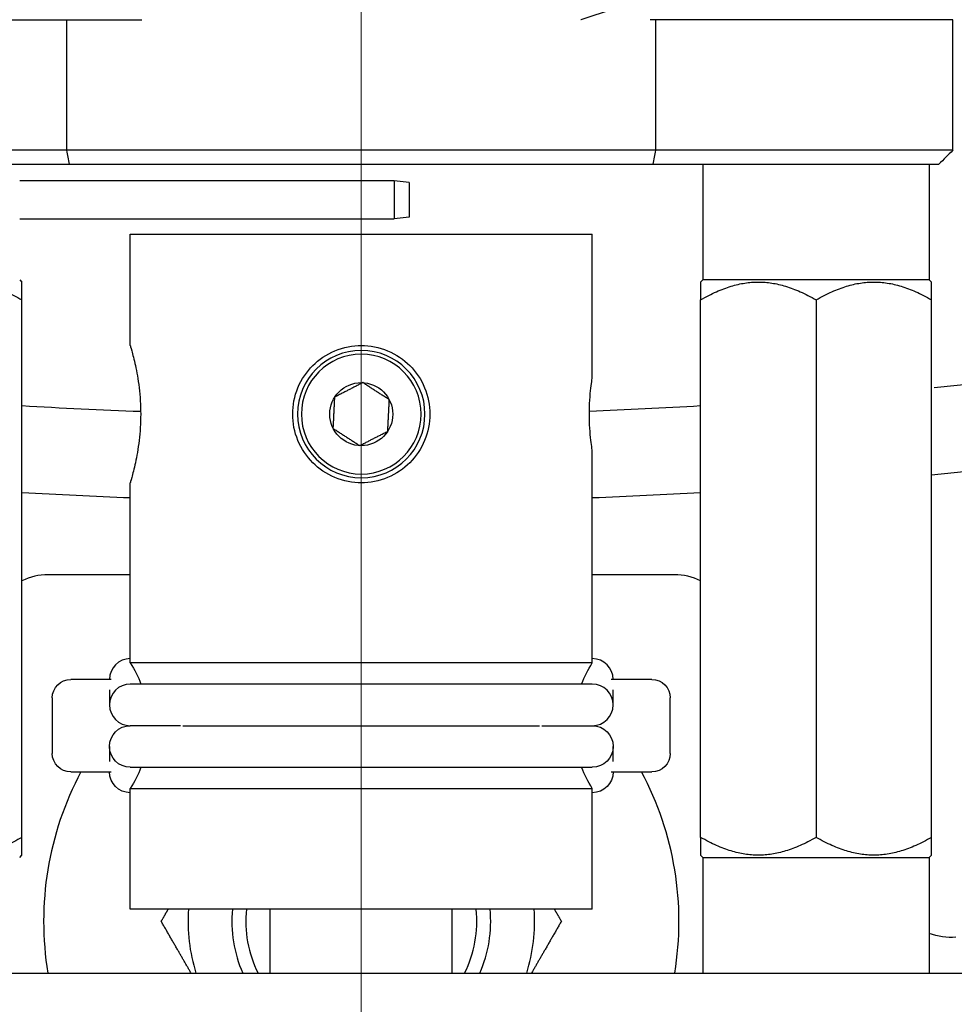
# Model space of a CAD drawing. Header units: inches. Extents: x 1 to 669, y 0 to 417.
# Tile 155 of 256: x 119.41 to 121.43, y 347.25 to 349.38. Entities that reach past the tile are written whole.
import ezdxf

# ---------------------------------------------------------------- set-up
doc = ezdxf.new("R2010")
doc.units = ezdxf.units.IN
doc.header["$LTSCALE"] = 12
doc.header["$MEASUREMENT"] = 0
doc.header["$PDMODE"] = 1
doc.layers.get('0').update_dxf_attribs({"linetype": 'CONTINUOUS'})
doc.layers.get('Defpoints').update_dxf_attribs({"linetype": 'CONTINUOUS'})
doc.layers.add('D', color=2, linetype='CONTINUOUS')
doc.layers.add('X', color=1, linetype='CONTINUOUS')
doc.layers.add('Leader', color=41, linetype='CONTINUOUS', lineweight=13)
doc.styles.get("Standard").update_dxf_attribs({"font": 'SIMPLEX.SHX', "width": 0.875})
doc.dimstyles.new('STANDARD$0', dxfattribs={"dimscale": 32, "dimtxt": 0.09375, "dimasz": 0.0625, "dimexe": 0.03125, "dimexo": 0.03125, "dimgap": 0.03125, "dimtad": 1, "dimtih": 1, "dimtoh": 1, "dimdec": 4, "dimzin": 12, "dimdsep": 46, "dimlunit": 5, "dimtxsty": 'Standard', "dimcen": -0.03125, "dimclrd": 256, "dimclre": 256, "dimclrt": 256, "dimadec": 0, "dimazin": 0, "dimtfac": 0.875, "dimtdec": 4, "dimtofl": 0, "dimtmove": 0, "dimatfit": 3, "dimfxl": 1, "dimtolj": 1, "dimtzin": 12, "dimlwd": 13, "dimlwe": 13, "dimarcsym": 0})

# ---------------------------------------------------------------- blocks, each defined once
blk = doc.blocks.new('*D22')
at = {"layer": 'D', "lineweight": 13, "transparency": 16777216}
for p, q in [((58.9839, 356.0954), (58.9839, 301.0531)), ((158.9712, 354.6364), (158.9712, 301.0531)), ((60.9839, 302.0531), (156.9712, 302.0531))]:
    blk.add_line(p, q, dxfattribs=at)
at = {"layer": 'D', "transparency": 16777216}
for points in [[(60.9839, 302.3864), (60.9839, 301.7198), (58.9839, 302.0531)], [(156.9712, 302.3864), (156.9712, 301.7198), (158.9712, 302.0531)]]:
    blk.add_solid(points, dxfattribs=at)
at = {"layer": 'Defpoints', "color": 0, "transparency": 16777216}
for p in [(58.9839, 357.0954), (158.9712, 355.6364), (158.9712, 302.0531)]:
    blk.add_point(p, dxfattribs=at)
at = {"layer": 'D', "transparency": 16777216, "insert": (108.9775, 304.5531), "char_height": 3, "attachment_point": 5}
blk.add_mtext('\\A1;100{}{\\C2;%%p1}', dxfattribs=at)
blk = doc.blocks.new('*D23')
at = {"layer": 'D', "lineweight": 13, "transparency": 16777216}
for p, q in [((90.1511, 360.2772), (90.1511, 307.6928)), ((150.1511, 360.2772), (150.1511, 307.6928)), ((92.1511, 308.6928), (148.1511, 308.6928))]:
    blk.add_line(p, q, dxfattribs=at)
at = {"layer": 'D', "transparency": 16777216}
for points in [[(92.1511, 309.0261), (92.1511, 308.3595), (90.1511, 308.6928)], [(148.1511, 309.0261), (148.1511, 308.3595), (150.1511, 308.6928)]]:
    blk.add_solid(points, dxfattribs=at)
at = {"layer": 'Defpoints', "color": 0, "transparency": 16777216}
for p in [(90.1511, 361.2772), (150.1511, 361.2772), (150.1511, 308.6928)]:
    blk.add_point(p, dxfattribs=at)
at = {"layer": 'D', "transparency": 16777216, "insert": (120.1511, 311.1928), "char_height": 3, "attachment_point": 5}
blk.add_mtext('\\A1;60', dxfattribs=at)
blk = doc.blocks.new('*D24')
at = {"layer": 'D', "lineweight": 13, "transparency": 16777216}
for p, q in [((121.7396, 407.0897), (174.1585, 407.0897)), ((173.1585, 405.0897), (173.1585, 371.6877)), ((173.1585, 319.1694), (173.1585, 366.6877)), ((121.1511, 317.1694), (174.1585, 317.1694))]:
    blk.add_line(p, q, dxfattribs=at)
at = {"layer": 'D', "transparency": 16777216}
for points in [[(172.8252, 405.0897), (173.4918, 405.0897), (173.1585, 407.0897)], [(172.8252, 319.1694), (173.4918, 319.1694), (173.1585, 317.1694)]]:
    blk.add_solid(points, dxfattribs=at)
at = {"layer": 'Defpoints', "color": 0, "transparency": 16777216}
for p in [(120.7396, 407.0897), (120.1511, 317.1694), (173.1585, 317.1694)]:
    blk.add_point(p, dxfattribs=at)
at = {"layer": 'D', "transparency": 16777216, "insert": (173.1585, 369.1877), "char_height": 3, "attachment_point": 5}
blk.add_mtext('\\A1;90{}{\\C2;%%p1}', dxfattribs=at)
blk = doc.blocks.new('*D48')
at = {"layer": 'D', "linetype": 'ByBlock', "lineweight": 13, "transparency": 16777216}
for p, q in [((153.2658, 361.2772), (166.0451, 361.2772)), ((165.0451, 359.2772), (165.0451, 341.7233)), ((165.0451, 319.1694), (165.0451, 336.7233)), ((121.1511, 317.1694), (166.0451, 317.1694))]:
    blk.add_line(p, q, dxfattribs=at)
at = {"layer": 'D', "transparency": 16777216}
for points in [[(164.7118, 359.2772), (165.3785, 359.2772), (165.0451, 361.2772)], [(164.7118, 319.1694), (165.3785, 319.1694), (165.0451, 317.1694)]]:
    blk.add_solid(points, dxfattribs=at)
at = {"layer": 'Defpoints', "color": 0, "transparency": 16777216}
for p in [(152.2658, 361.2772), (120.1511, 317.1694), (165.0451, 317.1694)]:
    blk.add_point(p, dxfattribs=at)
at = {"layer": 'D', "transparency": 16777216, "insert": (165.0451, 339.2233), "char_height": 3, "attachment_point": 5}
blk.add_mtext('\\A1;44', dxfattribs=at)
blk = doc.blocks.new('GASTRAIN TOP')
at = {"layer": 'X', "lineweight": 0}
for p, q in [((-36.5846, 368.6308), (-36.597, 368.6308)), ((-35.3222, 368.6308), (-35.3346, 368.6308))]:
    blk.add_line(p, q, dxfattribs=at)
blk.add_arc((-35.9596, 370.1848), 1.625, 286.9962, 343.0038, dxfattribs=at)
blk.add_open_spline([(-36.5846, 368.6308), (-36.5352, 368.6308), (-36.4852, 368.6308), (-36.4346, 368.6308)], degree=3, dxfattribs=at)

msp = doc.modelspace()

# ---------------------------------------------------------------- linework, layer by layer
msp.add_arc((120.1511, 361.27725), 30, 192.904892, 67.197332)
at = {"extrusion": (5.43852e-32, 2.22045e-16, -1)}
for radius, start, end in [(12.9375, 26.3878, 264.525412), (12.75, 20.954798, 264.420022)]:
    msp.add_arc((-120.1511, 361.27725), radius, start, end, dxfattribs=at)
at = {"layer": 'Leader'}
msp.add_line((120.1511, 359.90225), (120.1511, 327.24935), dxfattribs=at)
at = {"layer": 'X', "extrusion": (-2.44929e-16, -1, -2.22045e-16)}
for p, q in [((118.8711, 349.3841), (119.5261, 349.3841)), ((119.51372, 349.1016), (119.51372, 349.3841)), ((121.4311, 349.3841), (120.7761, 349.3841)), ((120.78848, 349.1016), (120.78848, 349.3841)), ((121.4311, 349.1016), (121.4311, 349.3841)), ((121.4311, 349.1016), (118.8711, 349.1016)), ((118.9011, 349.0716), (121.4011, 349.0716)), ((120.89039, 349.0716), (120.89039, 348.8216)), ((121.38039, 349.0716), (121.38039, 348.8216)), ((120.2226, 349.0355), (119.41181, 349.0355)), ((120.2546, 349.03156), (120.2226, 349.0355)), ((120.2226, 349.0355), (120.2226, 348.95313)), ((120.2546, 349.03156), (120.2546, 348.95713)), ((119.41181, 348.95313), (120.2226, 348.95313)), ((120.2546, 348.95713), (120.2226, 348.95313)), ((119.6511, 348.91981), (120.6511, 348.91981)), ((119.6511, 348.67931), (119.6511, 348.91981)), ((120.6511, 348.61031), (120.6511, 348.91981)), ((119.41181, 348.8216), (119.41681, 348.8166)), ((120.89039, 348.8216), (120.88539, 348.8166)), ((121.38039, 348.8216), (120.89039, 348.8216)), ((121.38039, 348.8216), (121.38539, 348.8166)), ((119.41681, 347.61528), (119.41681, 348.77793)), ((120.88539, 347.61528), (120.88539, 348.77793)), ((121.13539, 348.77793), (121.13539, 347.61528)), ((121.38539, 347.61528), (121.38539, 348.77793)), ((120.6511, 347.99245), (120.6511, 348.45131)), ((119.6511, 347.99245), (119.6511, 348.38231)), ((119.6511, 348.1835), (119.47327, 348.1835)), ((120.82893, 348.1835), (120.6511, 348.1835)), ((120.6511, 347.99245), (119.6511, 347.99245)), ((119.61003, 347.95681), (119.52235, 347.95681)), ((120.6511, 347.94681), (119.6511, 347.94681)), ((120.77985, 347.95681), (120.69217, 347.95681)), ((119.6061, 347.93414), (119.6061, 347.90181)), ((120.6961, 347.90181), (120.6961, 347.93414)), ((119.48235, 347.91681), (119.48235, 347.79681)), ((120.81985, 347.79681), (120.81985, 347.91681)), ((119.75986, 347.85681), (119.6511, 347.85681)), ((119.76516, 347.85681), (120.53704, 347.85681)), ((120.54197, 347.85681), (120.6511, 347.85681)), ((119.6061, 347.81181), (119.6061, 347.77947)), ((120.6961, 347.77947), (120.6961, 347.81181)), ((119.52235, 347.75681), (119.61003, 347.75681)), ((119.6511, 347.76681), (120.6511, 347.76681)), ((120.69217, 347.75681), (120.77985, 347.75681)), ((119.6511, 347.72116), (120.6511, 347.72116)), ((119.6511, 347.45981), (119.6511, 347.72116)), ((120.6511, 347.45981), (120.6511, 347.72116)), ((119.41181, 347.5716), (119.41681, 347.5766)), ((120.89039, 347.5716), (120.88539, 347.5766)), ((120.89039, 347.5716), (121.38039, 347.5716)), ((120.89039, 347.5716), (120.89039, 347.3216)), ((121.38039, 347.5716), (121.38539, 347.5766)), ((121.38039, 347.5716), (121.38039, 347.3216)), ((120.6511, 347.45981), (119.6511, 347.45981)), ((119.95425, 347.3216), (119.95425, 347.45981)), ((120.34795, 347.3216), (120.34795, 347.45981)), ((118.37945, 347.3216), (121.92275, 347.3216))]:
    msp.add_line(p, q, dxfattribs=at)
at = {"layer": 'X', "extrusion": (5.43852e-32, 2.22045e-16, -1)}
for radius in [0.1378, 0.12953]:
    msp.add_circle((-120.1511, 348.53081), radius, dxfattribs=at)
at = {"layer": 'X'}
msp.add_circle((120.1511, 348.53081), 0.06819, dxfattribs=at)
at = {"layer": 'X', "extrusion": (5.43852e-32, 2.22045e-16, -1)}
for centre, radius, start, end in [((-120.1511, 350.93813), 1.625, 196.99616, 253.00384), ((-120.1511, 361.27725), 12.75, 272.146146, 273.301581), ((-120.1511, 361.27725), 12.75, 266.698419, 267.780972), ((-120.1511, 361.27725), 12.9375, 272.214881, 273.25368), ((-120.1511, 361.27725), 12.9375, 266.74632, 267.785119), ((-119.4411, 347.85681), 0.25, 147.14012, 158.8998), ((-120.8611, 347.85681), 0.25, 21.1002, 32.85988), ((-119.52235, 347.91681), 0.04, 0, 90), ((-120.77985, 347.91681), 0.04, 90, 180), ((-119.6511, 347.81181), 0.045, 270, 90), ((-120.6511, 347.81181), 0.045, 90, 270), ((-119.52235, 347.79681), 0.04, 270, 360), ((-120.77985, 347.79681), 0.04, 180, 270), ((-119.6511, 347.75681), 0.045, 270, 360), ((-119.4411, 347.85681), 0.25, 201.1002, 212.85988), ((-120.8611, 347.85681), 0.25, 327.14012, 338.8998), ((-120.6511, 347.75681), 0.045, 180, 270), ((-121.42635, 347.52374), 0.125, 264.70259, 291.56998)]:
    msp.add_arc(centre, radius, start, end, dxfattribs=at)
at = {"layer": 'X'}
for centre, radius, start, end in [((119.47327, 348.0585), 0.125, 90, 116.85225), ((120.82893, 348.0585), 0.125, 63.14775, 90), ((119.6511, 347.95681), 0.045, 90, 180), ((120.6511, 347.95681), 0.045, 0, 90), ((119.6511, 347.90181), 0.045, 90, 270), ((120.6511, 347.90181), 0.045, 270, 90), ((120.1511, 347.4335), 0.6875, 151.94842, 189.36712), ((120.1511, 347.4335), 0.6875, 350.63288, 28.06431), ((120.1511, 347.4335), 0.375, 175.97712, 197.3611), ((120.1511, 347.4335), 0.28, 174.60869, 203.55526), ((120.1511, 347.4335), 0.25, 173.95944, 206.60858), ((120.1511, 347.4335), 0.25, 333.41089, 6.00544), ((120.1511, 347.4335), 0.28, 336.44474, 5.37519), ((120.1511, 347.4335), 0.375, 342.6389, 4.02288)]:
    msp.add_arc(centre, radius, start, end, dxfattribs=at)
at = {"layer": 'X', "extrusion": (5.43852e-32, 2.22045e-16, -1)}
msp.add_ellipse((152.83512, 352.36896), major_axis=(-33.64026, 0.00001), ratio=0.7071068, start_param=-0.1390668, end_param=-0.1377935, dxfattribs=at)
at = {"layer": 'X'}
for centre, major_axis, ratio, start_param, end_param in [((87.46708, 352.36895), (33.64026, 0.00003), 0.7071067, -0.1390674, -0.137794), ((119.8386, 347.85681), (-0.07874, 0.00003), 0.0002212, 0, 0.0008848)]:
    msp.add_ellipse(centre, major_axis=major_axis, ratio=ratio, start_param=start_param, end_param=end_param, dxfattribs=at)
at = {"layer": 'X', "extrusion": (1.60237e-31, 2.22045e-16, -1)}
msp.add_ellipse((124.5572, 352.22771), major_axis=(-12.33331, -12.33331), ratio=0, start_param=-1.3145324, end_param=-1.312017, dxfattribs=at)
at = {"layer": 'X'}
for points in [[(119.5261, 349.3841), (119.57551, 349.3841), (119.62548, 349.3841), (119.6761, 349.3841)], [(120.54197, 347.85678), (120.54197, 347.8568), (120.54197, 347.85682), (120.54197, 347.85684)]]:
    msp.add_open_spline(points, degree=3, dxfattribs=at)
for points, weights in [([(119.16681, 348.77793), (119.29181, 348.8501), (119.41681, 348.77793)], [3.36541193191, 3.88604297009, 3.36541193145]), ([(119.41681, 348.77793), (119.41681, 348.8166), (119.41681, 348.8166)], [3.36541193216, 3.62572745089, 3.62572745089]), ([(120.88539, 348.8166), (120.88539, 348.8166), (120.88539, 348.77793)], [3.62572745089, 3.62572745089, 3.36541193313]), ([(120.88539, 348.77793), (121.01039, 348.8501), (121.13539, 348.77793)], [3.36541193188, 3.88604296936, 3.36541193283]), ([(121.13539, 348.77793), (121.26039, 348.8501), (121.38539, 348.77793)], [3.36541193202, 3.88604296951, 3.36541193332]), ([(121.38539, 348.77793), (121.38539, 348.8166), (121.38539, 348.8166)], [3.36541193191, 3.62572745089, 3.62572745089]), ([(120.15441, 348.59892), (120.12409, 348.58333), (120.09377, 348.56773)], [1.30940107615, 1.51196612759, 1.30940107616]), ([(120.21174, 348.56199), (120.18308, 348.58045), (120.15441, 348.59892)], [1.30940107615, 1.51196612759, 1.30940107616]), ([(120.09046, 348.49962), (120.09212, 348.53368), (120.09377, 348.56773)], [1.30940107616, 1.51196612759, 1.30940107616]), ([(120.20843, 348.49388), (120.21009, 348.52794), (120.21174, 348.56199)], [1.30940107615, 1.51196612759, 1.30940107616]), ([(120.09046, 348.49962), (120.11912, 348.48116), (120.14779, 348.4627)], [1.30940107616, 1.51196612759, 1.30940107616]), ([(120.14779, 348.4627), (120.17811, 348.47829), (120.20843, 348.49388)], [1.30940107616, 1.51196612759, 1.30940107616]), ([(119.41681, 347.61528), (119.29181, 347.54311), (119.16681, 347.61528)], [3.30333247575, 3.81435978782, 3.30333247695]), ([(119.41681, 347.5766), (119.41681, 347.5766), (119.41681, 347.61528)], [3.55884613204, 3.55884613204, 3.30333247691]), ([(121.13539, 347.61528), (121.01039, 347.54311), (120.88539, 347.61528)], [3.30333247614, 3.81435978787, 3.3033324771]), ([(120.88539, 347.61528), (120.88539, 347.5766), (120.88539, 347.5766)], [3.30333247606, 3.55884613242, 3.55884613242]), ([(121.38539, 347.61528), (121.26039, 347.54311), (121.13539, 347.61528)], [3.30333247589, 3.8143597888, 3.30333247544]), ([(121.38539, 347.5766), (121.38539, 347.5766), (121.38539, 347.61528)], [3.55884613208, 3.55884613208, 3.30333247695]), ([(119.71809, 347.4335), (119.72581, 347.44687), (119.73328, 347.45981)], [1.06727231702, 1.0679387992, 1.06724614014]), ([(120.56892, 347.45981), (120.57639, 347.44687), (120.58411, 347.4335)], [1.06724614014, 1.0679387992, 1.06727231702]), ([(119.78269, 347.3216), (119.75228, 347.37427), (119.71809, 347.4335)], [1.0464220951, 1.07022994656, 1.06727231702]), ([(120.58411, 347.4335), (120.54992, 347.37427), (120.51951, 347.3216)], [1.06727231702, 1.07022994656, 1.0464220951])]:
    msp.add_rational_spline(points, weights, degree=2, dxfattribs=at)
for points, knots in [([(119.6511, 348.67931), (119.6511, 348.67931), (119.65226, 348.67553), (119.65646, 348.66034), (119.65943, 348.64893), (119.66507, 348.62269), (119.66811, 348.60607), (119.67244, 348.56952), (119.67366, 348.54958), (119.67366, 348.53081)], [-1.71622063, -1.71622063, -1.71622063, -1.71622063, -1.57322267, -1.57322267, -1.43022472, -1.43022472, -1.2871859, -1.2871859, -1.14414708, -1.14414708, -1.14414708, -1.14414708]), ([(120.0026, 348.53081), (120.0026, 348.54958), (120.00638, 348.56952), (120.02156, 348.60607), (120.03297, 348.62269), (120.05921, 348.64893), (120.07584, 348.66034), (120.11239, 348.67553), (120.13233, 348.67931), (120.16987, 348.67931), (120.18981, 348.67553), (120.22636, 348.66034), (120.24299, 348.64893), (120.26923, 348.62269), (120.28064, 348.60607), (120.29583, 348.56952), (120.2996, 348.54958), (120.2996, 348.53081)], [-2.2882942, -2.2882942, -2.2882942, -2.2882942, -2.1452554, -2.1452554, -2.0022165, -2.0022165, -1.8592186, -1.8592186, -1.7162206, -1.7162206, -1.5732227, -1.5732227, -1.4302247, -1.4302247, -1.2871859, -1.2871859, -1.1441471, -1.1441471, -1.1441471, -1.1441471]), ([(120.64474, 348.53081), (120.64474, 348.54081), (120.64508, 348.55146), (120.64628, 348.57105), (120.64713, 348.57997), (120.64873, 348.59407), (120.64958, 348.60019), (120.65077, 348.60831), (120.6511, 348.61031), (120.6511, 348.61031)], [-0.60962767, -0.60962767, -0.60962767, -0.60962767, -0.53342337, -0.53342337, -0.45721907, -0.45721907, -0.38101645, -0.38101645, -0.30481383, -0.30481383, -0.30481383, -0.30481383]), ([(119.67366, 348.53081), (119.67366, 348.51204), (119.67244, 348.4921), (119.66811, 348.45555), (119.66507, 348.43892), (119.65943, 348.41268), (119.65646, 348.40127), (119.65226, 348.38608), (119.6511, 348.38231), (119.6511, 348.38231)], [-1.14414708, -1.14414708, -1.14414708, -1.14414708, -1.00110827, -1.00110827, -0.85806945, -0.85806945, -0.7150715, -0.7150715, -0.57207354, -0.57207354, -0.57207354, -0.57207354]), ([(120.2996, 348.53081), (120.2996, 348.51204), (120.29583, 348.4921), (120.28064, 348.45555), (120.26923, 348.43892), (120.24299, 348.41268), (120.22636, 348.40127), (120.18981, 348.38608), (120.16987, 348.38231), (120.13233, 348.38231), (120.11239, 348.38608), (120.07584, 348.40127), (120.05921, 348.41268), (120.03297, 348.43892), (120.02156, 348.45555), (120.00638, 348.4921), (120.0026, 348.51204), (120.0026, 348.53081)], [-1.1441471, -1.1441471, -1.1441471, -1.1441471, -1.0011083, -1.0011083, -0.8580695, -0.8580695, -0.7150715, -0.7150715, -0.5720735, -0.5720735, -0.4290756, -0.4290756, -0.2860776, -0.2860776, -0.1430388, -0.1430388, 0, 0, 0, 0]), ([(120.6511, 348.45131), (120.6511, 348.45131), (120.65077, 348.45331), (120.64958, 348.46143), (120.64873, 348.46754), (120.64713, 348.48164), (120.64628, 348.49057), (120.64508, 348.51015), (120.64474, 348.52081), (120.64474, 348.53081)], [-0.9144415, -0.9144415, -0.9144415, -0.9144415, -0.83823888, -0.83823888, -0.76203627, -0.76203627, -0.68583197, -0.68583197, -0.60962767, -0.60962767, -0.60962767, -0.60962767])]:
    msp.add_open_spline(points, degree=3, knots=knots, dxfattribs=at)

# ---------------------------------------------------------------- block references
msp.add_blockref('GASTRAIN TOP', (156.11068, -19.24667))

# ---------------------------------------------------------------- dimensions: what is measured, and where the dimension line sits
at = {"layer": 'D'}
dim = msp.add_linear_dim(base=(173.15851, 317.16945), p1=(120.7396, 407.08975), p2=(120.1511, 317.16945), angle=90, text='<>{}{\\C2;%%p1}', dimstyle='STANDARD$0', override={"dimdec": 1, "dimtp": 1, "dimtm": 1, "dimarcsym": 1}, dxfattribs=at)
dim.commit()
dim.dimension.update_dxf_attribs({"geometry": '*D24', "text_midpoint": (173.15851, 369.18774), "dimtype": 160})
dim = msp.add_linear_dim(base=(150.1511, 308.69279), p1=(90.1511, 361.27725), p2=(150.1511, 361.27725), dimstyle='STANDARD$0', override={"dimarcsym": 1}, dxfattribs=at)
dim.commit()
dim.dimension.update_dxf_attribs({"geometry": '*D23', "text_midpoint": (120.1511, 311.19279)})
dim = msp.add_linear_dim(base=(165.04515, 317.16945), p1=(152.26576, 361.27725), p2=(120.1511, 317.16945), angle=90, dimstyle='STANDARD$0', override={"dimdec": 2, "dimadec": 8, "dimarcsym": 1}, dxfattribs=at)
dim.commit()
dim.dimension.update_dxf_attribs({"geometry": '*D48', "text_midpoint": (165.04515, 339.22335)})
dim = msp.add_linear_dim(base=(158.97115, 302.0531), p1=(58.98388, 357.09545), p2=(158.97115, 355.63636), text='<>{}{\\C2;%%p1}', dimstyle='STANDARD$0', override={"dimdec": 0, "dimtp": 1, "dimtm": 1, "dimarcsym": 1}, dxfattribs=at)
dim.commit()
dim.dimension.update_dxf_attribs({"geometry": '*D22', "text_midpoint": (108.97752, 304.5531)})

doc.saveas('drawing.dxf')
